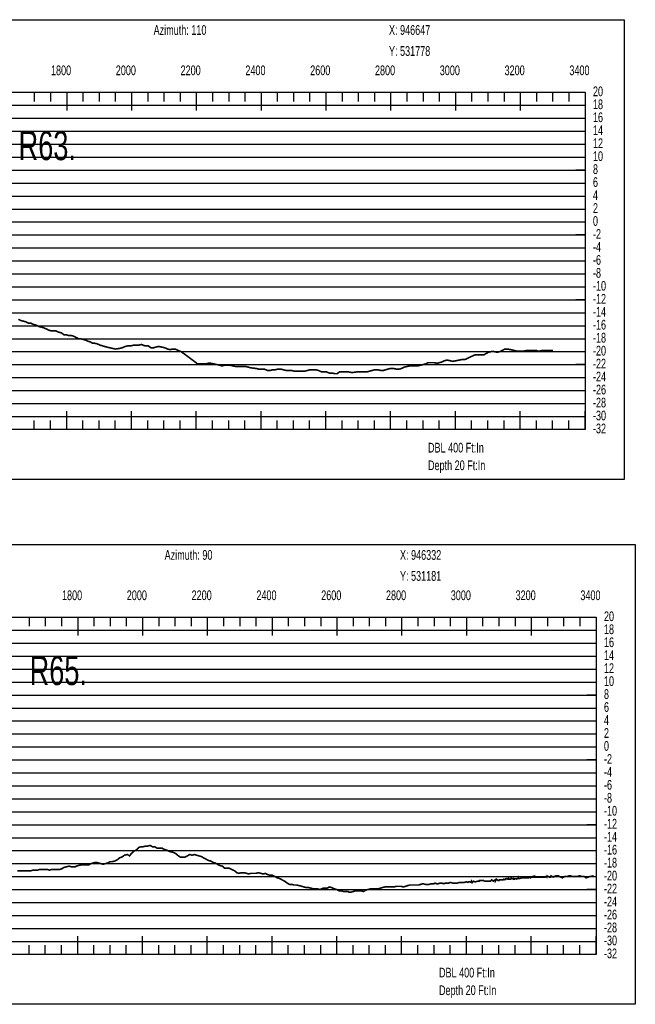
# Model space of a CAD drawing. Header units: inches. Extents: x 471865 to 538526, y 1054316 to 1102451.
# Tile 28 of 131: x 504648 to 506548, y 1056215 to 1059253. Entities that reach past the tile are written whole.
import ezdxf

# ---------------------------------------------------------------- set-up
doc = ezdxf.new("R2010")
doc.units = ezdxf.units.IN
doc.header["$MEASUREMENT"] = 0
for name, color, linetype in [('LABELS', 7, 'Continuous'), ('X_Gr1', 7, 'Continuous'), ('XSECTION', 7, 'Continuous')]:
    doc.layers.add(name, color=color, linetype=linetype)
doc.styles.get("Standard").update_dxf_attribs({"font": 'arial.ttf'})

msp = doc.modelspace()

# ---------------------------------------------------------------- linework, layer by layer
at = {"layer": 'X_Gr1', "color": 6, "linetype": 'Continuous', "lineweight": 18, "true_color": 0xff00ff, "transparency": 33554687, "const_width": 5}
for points in [[(504643.7776981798, 1058328.58786855), (504651.6557481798, 1058324.58786855), (504659.2920581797, 1058322.58786855), (504666.8907181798, 1058320.58786855), (504674.3739881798, 1058316.58786855), (504682.2537181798, 1058316.58786855), (504690.3891081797, 1058312.58786855), (504698.1640281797, 1058310.58786855), (504705.3322581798, 1058306.58786855), (504712.5491281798, 1058304.58786855), (504720.9339481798, 1058302.58786855), (504729.9851981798, 1058298.58786855), (504738.4203881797, 1058294.58786855), (504745.3825381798, 1058292.58786855), (504751.7747681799, 1058292.58786855), (504759.3946681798, 1058292.58786855), (504767.9330181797, 1058288.58786855), (504776.4568981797, 1058286.58786855), (504784.3775681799, 1058280.58786855), (504791.2268581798, 1058280.58786855), (504798.1478681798, 1058278.58786855), (504805.3652881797, 1058278.58786855), (504813.2303081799, 1058276.58786855), (504821.8497781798, 1058272.58786855), (504829.2654681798, 1058268.58786855), (504835.6960081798, 1058268.58786855), (504842.3366981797, 1058266.58786855), (504850.3478581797, 1058264.58786855), (504858.9246181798, 1058260.58786855), (504865.9669581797, 1058258.58786855), (504872.2540181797, 1058254.58786855), (504879.2253681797, 1058254.58786855), (504887.4885081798, 1058252.58786855), (504896.1678881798, 1058248.58786855), (504903.3155281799, 1058246.58786855), (504909.7489281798, 1058244.58786855), (504916.8981881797, 1058242.58786855), (504925.3809581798, 1058240.58786855), (504934.6857081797, 1058238.58786855), (504942.7903481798, 1058236.58786855), (504956.5468881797, 1058238.58786855), (504964.4361681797, 1058240.58786855), (504973.8265581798, 1058244.58786855), (504982.9633081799, 1058246.58786855), (504991.7037581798, 1058246.58786855), (504999.3421781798, 1058248.58786855), (505014.6849081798, 1058248.58786855), (505023.8389981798, 1058250.58786855), (505033.9815981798, 1058246.58786855), (505044.0430081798, 1058246.58786855), (505052.9919181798, 1058240.58786855), (505060.9111381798, 1058240.58786855), (505068.1903081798, 1058242.58786855), (505076.7944681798, 1058244.58786855), (505086.1760881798, 1058242.58786855), (505095.8055181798, 1058240.58786855), (505104.6198681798, 1058236.58786855), (505111.9450181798, 1058234.58786855), (505119.4811781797, 1058236.58786855), (505127.6359081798, 1058236.58786855), (505136.4587281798, 1058232.58786855), (505146.0487381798, 1058228.58786855), (505162.7247581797, 1058216.58786855), (505186.8110781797, 1058198.58786855), (505196.9660081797, 1058190.58786855), (505206.6074981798, 1058190.58786855), (505214.2377281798, 1058190.58786855), (505221.4775481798, 1058190.58786855), (505229.5964181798, 1058192.58786855), (505238.2149881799, 1058192.58786855), (505247.6239381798, 1058190.58786855), (505256.7023281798, 1058188.58786855), (505264.8024781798, 1058186.58786855), (505272.7787081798, 1058184.58786855), (505280.3670081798, 1058186.58786855), (505288.5079881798, 1058186.58786855), (505297.3683181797, 1058186.58786855), (505306.2902181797, 1058184.58786855), (505314.7986181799, 1058182.58786855), (505322.0015281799, 1058182.58786855), (505329.7837081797, 1058182.58786855), (505337.8204581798, 1058182.58786855), (505345.7982481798, 1058182.58786855), (505354.0024481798, 1058180.58786855), (505361.9820681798, 1058178.58786855), (505378.1731681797, 1058176.58786855), (505385.5686581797, 1058174.58786855), (505394.0192881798, 1058174.58786855), (505403.2235781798, 1058174.58786855), (505412.6936381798, 1058170.58786855), (505421.1391981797, 1058170.58786855), (505428.5080781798, 1058172.58786855), (505436.4963581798, 1058172.58786855), (505444.7982381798, 1058174.58786855), (505453.6118281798, 1058174.58786855), (505462.0887181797, 1058172.58786855), (505470.7117381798, 1058170.58786855), (505479.5715181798, 1058170.58786855), (505487.2103581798, 1058170.58786855), (505494.8909981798, 1058168.58786855), (505503.2541881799, 1058168.58786855), (505511.9641781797, 1058168.58786855), (505520.8005981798, 1058168.58786855), (505528.6306581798, 1058168.58786855), (505536.1548681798, 1058170.58786855), (505543.8353281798, 1058172.58786855), (505552.1376481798, 1058172.58786855), (505561.4694181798, 1058172.58786855), (505570.2792481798, 1058170.58786855), (505578.4739881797, 1058166.58786855), (505585.9058481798, 1058166.58786855), (505593.7700381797, 1058166.58786855), (505603.0670581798, 1058162.58786855), (505611.8464081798, 1058162.58786855), (505620.0346181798, 1058160.58786855), (505627.7512181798, 1058160.58786855), (505635.2798181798, 1058166.58786855), (505643.5073081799, 1058166.58786855), (505652.0766481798, 1058166.58786855), (505661.2185081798, 1058166.58786855), (505669.8631981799, 1058164.58786855), (505677.6125181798, 1058164.58786855), (505693.3264881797, 1058166.58786855), (505702.5683681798, 1058166.58786855), (505712.2177981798, 1058166.58786855), (505721.2725981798, 1058166.58786855), (505729.0739481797, 1058168.58786855), (505735.7439281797, 1058170.58786855), (505743.6518181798, 1058172.58786855), (505753.0180381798, 1058172.58786855), (505762.3217481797, 1058170.58786855), (505770.6070081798, 1058170.58786855), (505777.1083981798, 1058172.58786855), (505784.0506581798, 1058174.58786855), (505792.3460981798, 1058176.58786855), (505801.7026081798, 1058176.58786855), (505811.2915481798, 1058174.58786855), (505819.0838781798, 1058174.58786855), (505826.2748081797, 1058176.58786855), (505833.9117781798, 1058180.58786855), (505842.4321981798, 1058182.58786855), (505851.6565981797, 1058184.58786855), (505860.1223281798, 1058184.58786855), (505868.4769881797, 1058184.58786855), (505876.8496781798, 1058184.58786855), (505884.8901281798, 1058186.58786855), (505892.9426081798, 1058188.58786855), (505900.7191181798, 1058190.58786855), (505909.1577281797, 1058194.58786855), (505918.1926981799, 1058194.58786855), (505927.3660681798, 1058194.58786855), (505936.2583581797, 1058192.58786855), (505943.6315181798, 1058194.58786855), (505950.9123381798, 1058196.58786855), (505958.4331981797, 1058200.58786855), (505966.9578981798, 1058202.58786855), (505976.5906781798, 1058200.58786855), (505984.9247881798, 1058198.58786855), (506005.0658881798, 1058202.58786855), (506014.0983381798, 1058204.58786855), (506022.9037381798, 1058204.58786855), (506043.8909081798, 1058214.58786855), (506053.0373281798, 1058218.58786855), (506062.6374681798, 1058218.58786855), (506072.1573781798, 1058218.58786855), (506080.2420881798, 1058218.58786855), (506087.1606481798, 1058222.58786855), (506094.6643981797, 1058226.58786855), (506102.9771881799, 1058228.58786855), (506112.5168681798, 1058228.58786855), (506122.0070981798, 1058226.58786855), (506130.1731381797, 1058228.58786855), (506137.6932981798, 1058232.58786855), (506145.3912081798, 1058236.58786855), (506154.2776281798, 1058236.58786855), (506163.8176481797, 1058234.58786855), (506172.7227881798, 1058232.58786855), (506180.8742381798, 1058230.58786855), (506188.3796881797, 1058230.58786855), (506196.6677781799, 1058230.58786855), (506205.4702781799, 1058230.58786855), (506213.7404681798, 1058232.58786855), (506221.8020981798, 1058232.58786855), (506229.7577681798, 1058232.58786855), (506242.1098581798, 1058232.58786855), (506246.0372181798, 1058230.58786855), (506253.6979981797, 1058230.58786855), (506261.5373081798, 1058232.58786855), (506269.8567681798, 1058232.58786855), (506278.4179881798, 1058232.58786855), (506286.3785281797, 1058232.58786855), (506293.6547281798, 1058232.58786855)], [(504640.157241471, 1056627.225559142), (504646.997241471, 1056627.225559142), (504653.997241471, 1056627.225559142), (504660.987241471, 1056627.225559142), (504668.017241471, 1056627.225559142), (504675.297241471, 1056627.225559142), (504682.497241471, 1056627.225559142), (504689.577241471, 1056629.225559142), (504696.267241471, 1056629.225559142), (504703.037241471, 1056629.225559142), (504709.887241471, 1056631.225559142), (504717.297241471, 1056631.225559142), (504725.417241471, 1056631.225559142), (504732.797241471, 1056631.225559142), (504739.427241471, 1056629.225559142), (504746.267241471, 1056631.225559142), (504754.3572414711, 1056631.225559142), (504763.337241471, 1056631.225559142), (504771.297241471, 1056631.225559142), (504777.817241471, 1056633.225559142), (504783.9672414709, 1056637.225559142), (504791.317241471, 1056639.225559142), (504800.137241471, 1056641.225559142), (504808.7172414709, 1056639.225559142), (504819.287241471, 1056639.225559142), (504822.3572414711, 1056641.225559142), (504828.907241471, 1056643.225559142), (504836.837241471, 1056645.225559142), (504845.377241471, 1056645.225559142), (504853.787241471, 1056645.225559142), (504861.067241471, 1056645.225559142), (504867.6072414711, 1056649.225559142), (504874.767241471, 1056651.225559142), (504882.6872414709, 1056653.225559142), (504890.837241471, 1056651.225559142), (504898.487241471, 1056649.225559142), (504905.547241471, 1056647.225559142), (504912.737241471, 1056649.225559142), (504919.917241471, 1056651.225559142), (504927.037241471, 1056655.225559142), (504934.287241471, 1056655.225559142), (504941.917241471, 1056657.225559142), (504949.4472414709, 1056661.225559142), (504956.157241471, 1056667.225559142), (504963.167241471, 1056669.225559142), (504971.147241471, 1056675.225559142), (504979.5972414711, 1056677.225559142), (504987.1872414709, 1056673.225559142), (504993.287241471, 1056681.225559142), (504999.867241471, 1056687.225559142), (505007.797241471, 1056691.225559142), (505015.667241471, 1056699.225559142), (505022.4672414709, 1056701.225559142), (505028.807241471, 1056701.225559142), (505035.6972414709, 1056703.225559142), (505043.037241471, 1056703.225559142), (505050.4372414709, 1056705.225559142), (505057.677241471, 1056701.225559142), (505064.4572414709, 1056701.225559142), (505071.777241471, 1056697.225559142), (505079.587241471, 1056697.225559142), (505086.9472414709, 1056697.225559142), (505093.807241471, 1056693.225559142), (505100.8572414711, 1056691.225559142), (505108.537241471, 1056687.225559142), (505116.127241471, 1056685.225559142), (505123.497241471, 1056683.225559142), (505130.807241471, 1056679.225559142), (505137.6872414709, 1056673.225559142), (505144.017241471, 1056669.225559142), (505150.2172414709, 1056669.225559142), (505157.377241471, 1056669.225559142), (505165.407241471, 1056673.225559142), (505172.8472414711, 1056677.225559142), (505179.817241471, 1056675.225559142), (505186.5972414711, 1056677.225559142), (505193.537241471, 1056675.225559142), (505200.877241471, 1056673.225559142), (505208.137241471, 1056671.225559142), (505215.307241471, 1056667.225559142), (505222.537241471, 1056663.225559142), (505230.047241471, 1056659.225559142), (505237.507241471, 1056657.225559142), (505244.297241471, 1056653.225559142), (505251.077241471, 1056651.225559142), (505258.407241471, 1056647.225559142), (505266.087241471, 1056643.225559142), (505273.617241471, 1056641.225559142), (505280.307241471, 1056635.225559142), (505286.997241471, 1056635.225559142), (505294.3572414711, 1056635.225559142), (505302.627241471, 1056631.225559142), (505310.917241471, 1056627.225559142), (505317.817241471, 1056621.225559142), (505324.427241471, 1056619.225559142), (505332.067241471, 1056621.225559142), (505340.407241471, 1056621.225559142), (505348.237241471, 1056619.225559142), (505354.517241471, 1056617.225559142), (505360.797241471, 1056619.225559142), (505368.517241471, 1056619.225559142), (505377.067241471, 1056619.225559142), (505385.077241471, 1056621.225559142), (505392.077241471, 1056619.225559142), (505399.087241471, 1056617.225559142), (505406.087241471, 1056619.225559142), (505413.397241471, 1056615.225559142), (505421.067241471, 1056613.225559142), (505428.4572414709, 1056613.225559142), (505435.757241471, 1056609.225559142), (505443.077241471, 1056605.225559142), (505450.087241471, 1056603.225559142), (505457.4372414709, 1056599.225559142), (505465.397241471, 1056595.225559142), (505473.427241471, 1056589.225559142), (505480.867241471, 1056585.225559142), (505487.757241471, 1056585.225559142), (505495.127241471, 1056583.225559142), (505503.1072414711, 1056583.225559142), (505511.1072414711, 1056581.225559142), (505518.4672414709, 1056579.225559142), (505525.397241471, 1056577.225559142), (505532.327241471, 1056575.225559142), (505539.7072414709, 1056575.225559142), (505547.7272414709, 1056573.225559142), (505555.027241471, 1056571.225559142), (505561.027241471, 1056571.225559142), (505567.567241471, 1056571.225559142), (505575.4472414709, 1056569.225559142), (505583.4572414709, 1056573.225559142), (505590.6072414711, 1056573.225559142), (505596.887241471, 1056573.225559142), (505603.4472414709, 1056577.225559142), (505611.147241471, 1056575.225559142), (505619.567241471, 1056571.225559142), (505627.1972414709, 1056569.225559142), (505633.4672414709, 1056565.225559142), (505639.927241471, 1056565.225559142), (505647.587241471, 1056563.225559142), (505660.387241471, 1056563.225559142), (505664.4472414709, 1056561.225559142), (505671.2272414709, 1056561.225559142), (505677.4372414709, 1056563.225559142), (505684.427241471, 1056565.225559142), (505692.667241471, 1056565.225559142), (505701.337241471, 1056565.225559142), (505708.9472414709, 1056563.225559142), (505715.4672414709, 1056567.225559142), (505722.057241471, 1056569.225559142), (505729.9572414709, 1056571.225559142), (505738.4372414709, 1056571.225559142), (505746.377241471, 1056571.225559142), (505753.557241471, 1056571.225559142), (505760.157241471, 1056573.225559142), (505767.147241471, 1056575.225559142), (505774.817241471, 1056577.225559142), (505782.307241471, 1056577.225559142), (505789.3472414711, 1056577.225559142), (505796.0972414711, 1056577.225559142), (505802.987241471, 1056577.225559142), (505810.087241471, 1056579.225559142), (505817.237241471, 1056579.225559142), (505824.657241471, 1056579.225559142), (505832.067241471, 1056577.225559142), (505838.9672414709, 1056579.225559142), (505845.027241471, 1056581.225559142), (505851.277241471, 1056583.225559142), (505858.9472414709, 1056583.225559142), (505866.6972414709, 1056583.225559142), (505873.3472414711, 1056583.225559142), (505879.4572414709, 1056583.225559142), (505885.6072414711, 1056585.225559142), (505892.487241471, 1056587.225559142), (505899.917241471, 1056585.225559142), (505906.577241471, 1056585.225559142), (505912.027241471, 1056585.225559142), (505917.567241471, 1056587.225559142), (505926.377241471, 1056587.225559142), (505929.167241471, 1056589.225559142), (505934.837241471, 1056587.225559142), (505940.397241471, 1056587.225559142), (505945.247241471, 1056589.225559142), (505950.6072414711, 1056589.225559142), (505956.6872414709, 1056587.225559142), (505962.547241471, 1056589.225559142), (505967.287241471, 1056589.225559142), (505971.987241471, 1056589.225559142), (505978.037241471, 1056591.225559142), (505984.1872414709, 1056589.225559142), (505988.9772414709, 1056589.225559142), (505993.487241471, 1056589.225559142), (505999.077241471, 1056589.225559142), (506005.147241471, 1056591.225559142), (506010.397241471, 1056591.225559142), (506015.327241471, 1056591.225559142), (506020.627241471, 1056591.225559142), (506026.3572414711, 1056593.225559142), (506030.117241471, 1056591.225559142), (506034.7172414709, 1056593.225559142), (506037.257241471, 1056593.225559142), (506041.647241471, 1056591.225559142), (506042.497241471, 1056595.225559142), (506045.277241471, 1056591.225559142), (506048.747241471, 1056595.225559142), (506052.537241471, 1056593.225559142), (506055.387241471, 1056593.225559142), (506063.367241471, 1056595.225559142), (506063.737241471, 1056595.225559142), (506066.2272414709, 1056595.225559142), (506067.117241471, 1056597.225559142), (506072.177241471, 1056597.225559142), (506078.6872414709, 1056597.225559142), (506078.9672414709, 1056597.225559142), (506082.807241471, 1056595.225559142), (506085.1972414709, 1056595.225559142), (506090.767241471, 1056595.225559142), (506093.137241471, 1056595.225559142), (506095.9772414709, 1056595.225559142), (506101.277241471, 1056595.225559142), (506102.867241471, 1056597.225559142), (506104.577241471, 1056599.225559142), (506110.127241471, 1056595.225559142), (506115.497241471, 1056599.225559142), (506116.007241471, 1056595.225559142), (506119.6872414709, 1056601.225559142), (506124.077241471, 1056597.225559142), (506127.427241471, 1056597.225559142), (506128.1072414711, 1056599.225559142), (506134.4772414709, 1056599.225559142), (506139.237241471, 1056599.225559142), (506140.577241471, 1056599.225559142), (506142.557241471, 1056601.225559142), (506145.6872414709, 1056599.225559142), (506149.257241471, 1056603.225559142), (506154.307241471, 1056601.225559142), (506156.777241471, 1056605.225559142), (506157.557241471, 1056601.225559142), (506163.527241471, 1056601.225559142), (506165.027241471, 1056605.225559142), (506171.777241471, 1056601.225559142), (506172.817241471, 1056603.225559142), (506174.787241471, 1056601.225559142), (506179.6972414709, 1056603.225559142), (506183.6972414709, 1056601.225559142), (506186.367241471, 1056605.225559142), (506186.377241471, 1056603.225559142), (506191.427241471, 1056603.225559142), (506196.6972414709, 1056605.225559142), (506197.737241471, 1056605.225559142), (506201.787241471, 1056605.225559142), (506202.757241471, 1056605.225559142), (506211.617241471, 1056605.225559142), (506213.797241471, 1056605.225559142), (506214.117241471, 1056607.225559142), (506217.667241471, 1056605.225559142), (506219.337241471, 1056607.225559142), (506224.6072414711, 1056605.225559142), (506228.497241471, 1056607.225559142), (506231.507241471, 1056609.225559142), (506231.547241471, 1056607.225559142), (506239.157241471, 1056607.225559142), (506239.1972414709, 1056609.225559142), (506241.537241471, 1056607.225559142), (506246.917241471, 1056607.225559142), (506251.297241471, 1056607.225559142), (506255.2072414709, 1056607.225559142), (506255.747241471, 1056607.225559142), (506258.507241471, 1056607.225559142), (506262.287241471, 1056607.225559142), (506266.4672414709, 1056607.225559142), (506269.257241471, 1056607.225559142), (506272.4372414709, 1056609.225559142), (506274.877241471, 1056607.225559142), (506276.017241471, 1056611.225559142), (506283.327241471, 1056607.225559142), (506286.327241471, 1056607.225559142), (506287.6072414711, 1056611.225559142), (506291.667241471, 1056609.225559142), (506294.8472414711, 1056607.225559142), (506297.2072414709, 1056609.225559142), (506298.757241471, 1056609.225559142), (506301.897241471, 1056611.225559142), (506311.007241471, 1056611.225559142), (506314.4572414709, 1056609.225559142), (506323.0972414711, 1056605.225559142), (506325.427241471, 1056607.225559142), (506330.407241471, 1056609.225559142), (506339.2172414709, 1056609.225559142), (506341.9672414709, 1056611.225559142), (506348.837241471, 1056611.225559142), (506353.9772414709, 1056609.225559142), (506356.927241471, 1056609.225559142), (506365.1872414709, 1056609.225559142), (506367.6072414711, 1056609.225559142), (506374.9572414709, 1056611.225559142), (506377.7072414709, 1056611.225559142), (506383.4772414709, 1056609.225559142), (506391.117241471, 1056609.225559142), (506396.057241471, 1056605.225559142), (506401.547241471, 1056607.225559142), (506406.867241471, 1056609.225559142), (506409.317241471, 1056609.225559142), (506417.017241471, 1056611.225559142), (506419.757241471, 1056611.225559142)]]:
    msp.add_lwpolyline(points, dxfattribs=at)
at = {"layer": 'XSECTION', "color": 18, "linetype": 'Continuous', "true_color": 0x000000}
for points in [[(502871.7064481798, 1059252.58786855), (506514.1064481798, 1059252.58786855), (506514.1064481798, 1057834.58786855), (502871.7064481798, 1057834.58786855), (502871.7064481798, 1059252.58786855)], [(502992.9064481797, 1059028.58786855), (506392.9064481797, 1059028.58786855), (506392.9064481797, 1057988.58786855), (502992.9064481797, 1057988.58786855), (502992.9064481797, 1059028.58786855)], [(504692.9064481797, 1059028.58786855), (504692.9064481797, 1059000.58786855)], [(504742.9064481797, 1059028.58786855), (504742.9064481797, 1059000.58786855)], [(504792.9064481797, 1059028.58786855), (504792.9064481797, 1058972.18786855)], [(504792.9064481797, 1059028.58786855), (504792.9064481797, 1059000.58786855)], [(504842.9064481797, 1059028.58786855), (504842.9064481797, 1059000.58786855)], [(504892.9064481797, 1059028.58786855), (504892.9064481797, 1059000.58786855)], [(504942.9064481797, 1059028.58786855), (504942.9064481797, 1059000.58786855)], [(504992.9064481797, 1059028.58786855), (504992.9064481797, 1058972.18786855)], [(504992.9064481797, 1059028.58786855), (504992.9064481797, 1059000.58786855)], [(505042.9064481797, 1059028.58786855), (505042.9064481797, 1059000.58786855)], [(505092.9064481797, 1059028.58786855), (505092.9064481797, 1059000.58786855)], [(505142.9064481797, 1059028.58786855), (505142.9064481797, 1059000.58786855)], [(505192.9064481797, 1059028.58786855), (505192.9064481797, 1058972.18786855)], [(505192.9064481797, 1059028.58786855), (505192.9064481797, 1059000.58786855)], [(505242.9064481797, 1059028.58786855), (505242.9064481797, 1059000.58786855)], [(505292.9064481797, 1059028.58786855), (505292.9064481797, 1059000.58786855)], [(505342.9064481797, 1059028.58786855), (505342.9064481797, 1059000.58786855)], [(505392.9064481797, 1059028.58786855), (505392.9064481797, 1058972.18786855)], [(505392.9064481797, 1059028.58786855), (505392.9064481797, 1059000.58786855)], [(505442.9064481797, 1059028.58786855), (505442.9064481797, 1059000.58786855)], [(505492.9064481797, 1059028.58786855), (505492.9064481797, 1059000.58786855)], [(505542.9064481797, 1059028.58786855), (505542.9064481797, 1059000.58786855)], [(505592.9064481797, 1059028.58786855), (505592.9064481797, 1058972.18786855)], [(505592.9064481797, 1059028.58786855), (505592.9064481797, 1059000.58786855)], [(505642.9064481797, 1059028.58786855), (505642.9064481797, 1059000.58786855)], [(505692.9064481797, 1059028.58786855), (505692.9064481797, 1059000.58786855)], [(505742.9064481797, 1059028.58786855), (505742.9064481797, 1059000.58786855)], [(505792.9064481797, 1059028.58786855), (505792.9064481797, 1058972.18786855)], [(505792.9064481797, 1059028.58786855), (505792.9064481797, 1059000.58786855)], [(505842.9064481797, 1059028.58786855), (505842.9064481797, 1059000.58786855)], [(505892.9064481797, 1059028.58786855), (505892.9064481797, 1059000.58786855)], [(505942.9064481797, 1059028.58786855), (505942.9064481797, 1059000.58786855)], [(505992.9064481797, 1059028.58786855), (505992.9064481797, 1058972.18786855)], [(505992.9064481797, 1059028.58786855), (505992.9064481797, 1059000.58786855)], [(506042.9064481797, 1059028.58786855), (506042.9064481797, 1059000.58786855)], [(506092.9064481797, 1059028.58786855), (506092.9064481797, 1059000.58786855)], [(506142.9064481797, 1059028.58786855), (506142.9064481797, 1059000.58786855)], [(506192.9064481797, 1059028.58786855), (506192.9064481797, 1058972.18786855)], [(506192.9064481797, 1059028.58786855), (506192.9064481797, 1059000.58786855)], [(506242.9064481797, 1059028.58786855), (506242.9064481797, 1059000.58786855)], [(506292.9064481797, 1059028.58786855), (506292.9064481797, 1059000.58786855)], [(506342.9064481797, 1059028.58786855), (506342.9064481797, 1059000.58786855)], [(506392.9064481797, 1059028.58786855), (506392.9064481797, 1058972.18786855)], [(506392.9064481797, 1059028.58786855), (506392.9064481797, 1059000.58786855)], [(506392.9064481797, 1058788.58786855), (506364.9064481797, 1058788.58786855)], [(506392.9064481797, 1058588.58786855), (506364.9064481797, 1058588.58786855)], [(506392.9064481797, 1058388.58786855), (506364.9064481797, 1058388.58786855)], [(506392.9064481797, 1058188.58786855), (506364.9064481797, 1058188.58786855)], [(504792.9064481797, 1057988.58786855), (504792.9064481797, 1058044.98786855)], [(504992.9064481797, 1057988.58786855), (504992.9064481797, 1058044.98786855)], [(505192.9064481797, 1057988.58786855), (505192.9064481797, 1058044.98786855)], [(505392.9064481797, 1057988.58786855), (505392.9064481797, 1058044.98786855)], [(505592.9064481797, 1057988.58786855), (505592.9064481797, 1058044.98786855)], [(505792.9064481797, 1057988.58786855), (505792.9064481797, 1058044.98786855)], [(505992.9064481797, 1057988.58786855), (505992.9064481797, 1058044.98786855)], [(506192.9064481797, 1057988.58786855), (506192.9064481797, 1058044.98786855)], [(506392.9064481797, 1057988.58786855), (506392.9064481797, 1058044.98786855)], [(504692.9064481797, 1057988.58786855), (504692.9064481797, 1058016.58786855)], [(504742.9064481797, 1057988.58786855), (504742.9064481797, 1058016.58786855)], [(504792.9064481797, 1057988.58786855), (504792.9064481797, 1058016.58786855)], [(504842.9064481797, 1057988.58786855), (504842.9064481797, 1058016.58786855)], [(504892.9064481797, 1057988.58786855), (504892.9064481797, 1058016.58786855)], [(504942.9064481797, 1057988.58786855), (504942.9064481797, 1058016.58786855)], [(504992.9064481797, 1057988.58786855), (504992.9064481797, 1058016.58786855)], [(505042.9064481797, 1057988.58786855), (505042.9064481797, 1058016.58786855)], [(505092.9064481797, 1057988.58786855), (505092.9064481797, 1058016.58786855)], [(505142.9064481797, 1057988.58786855), (505142.9064481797, 1058016.58786855)], [(505192.9064481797, 1057988.58786855), (505192.9064481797, 1058016.58786855)], [(505242.9064481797, 1057988.58786855), (505242.9064481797, 1058016.58786855)], [(505292.9064481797, 1057988.58786855), (505292.9064481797, 1058016.58786855)], [(505342.9064481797, 1057988.58786855), (505342.9064481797, 1058016.58786855)], [(505392.9064481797, 1057988.58786855), (505392.9064481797, 1058016.58786855)], [(505442.9064481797, 1057988.58786855), (505442.9064481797, 1058016.58786855)], [(505492.9064481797, 1057988.58786855), (505492.9064481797, 1058016.58786855)], [(505542.9064481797, 1057988.58786855), (505542.9064481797, 1058016.58786855)], [(505592.9064481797, 1057988.58786855), (505592.9064481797, 1058016.58786855)], [(505642.9064481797, 1057988.58786855), (505642.9064481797, 1058016.58786855)], [(505692.9064481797, 1057988.58786855), (505692.9064481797, 1058016.58786855)], [(505742.9064481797, 1057988.58786855), (505742.9064481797, 1058016.58786855)], [(505792.9064481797, 1057988.58786855), (505792.9064481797, 1058016.58786855)], [(505842.9064481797, 1057988.58786855), (505842.9064481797, 1058016.58786855)], [(505892.9064481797, 1057988.58786855), (505892.9064481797, 1058016.58786855)], [(505942.9064481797, 1057988.58786855), (505942.9064481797, 1058016.58786855)], [(505992.9064481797, 1057988.58786855), (505992.9064481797, 1058016.58786855)], [(506042.9064481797, 1057988.58786855), (506042.9064481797, 1058016.58786855)], [(506092.9064481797, 1057988.58786855), (506092.9064481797, 1058016.58786855)], [(506142.9064481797, 1057988.58786855), (506142.9064481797, 1058016.58786855)], [(506192.9064481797, 1057988.58786855), (506192.9064481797, 1058016.58786855)], [(506242.9064481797, 1057988.58786855), (506242.9064481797, 1058016.58786855)], [(506292.9064481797, 1057988.58786855), (506292.9064481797, 1058016.58786855)], [(506342.9064481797, 1057988.58786855), (506342.9064481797, 1058016.58786855)], [(506392.9064481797, 1057988.58786855), (506392.9064481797, 1058016.58786855)], [(502905.679261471, 1057633.225559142), (506548.0792614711, 1057633.225559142), (506548.0792614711, 1056215.225559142), (502905.679261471, 1056215.225559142), (502905.679261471, 1057633.225559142)], [(503026.879261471, 1057409.225559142), (506426.879261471, 1057409.225559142), (506426.879261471, 1056369.225559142), (503026.879261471, 1056369.225559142), (503026.879261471, 1057409.225559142)], [(504676.879261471, 1057409.225559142), (504676.879261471, 1057381.225559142)], [(504726.879261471, 1057409.225559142), (504726.879261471, 1057381.225559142)], [(504776.879261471, 1057409.225559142), (504776.879261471, 1057381.225559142)], [(504826.879261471, 1057409.225559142), (504826.879261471, 1057352.825559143)], [(504826.879261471, 1057409.225559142), (504826.879261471, 1057381.225559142)], [(504876.879261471, 1057409.225559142), (504876.879261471, 1057381.225559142)], [(504926.879261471, 1057409.225559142), (504926.879261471, 1057381.225559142)], [(504976.879261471, 1057409.225559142), (504976.879261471, 1057381.225559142)], [(505026.879261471, 1057409.225559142), (505026.879261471, 1057352.825559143)], [(505026.879261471, 1057409.225559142), (505026.879261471, 1057381.225559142)], [(505076.879261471, 1057409.225559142), (505076.879261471, 1057381.225559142)], [(505126.879261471, 1057409.225559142), (505126.879261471, 1057381.225559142)], [(505176.879261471, 1057409.225559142), (505176.879261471, 1057381.225559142)], [(505226.879261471, 1057409.225559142), (505226.879261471, 1057352.825559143)], [(505226.879261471, 1057409.225559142), (505226.879261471, 1057381.225559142)], [(505276.879261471, 1057409.225559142), (505276.879261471, 1057381.225559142)], [(505326.879261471, 1057409.225559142), (505326.879261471, 1057381.225559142)], [(505376.879261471, 1057409.225559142), (505376.879261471, 1057381.225559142)], [(505426.879261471, 1057409.225559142), (505426.879261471, 1057352.825559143)], [(505426.879261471, 1057409.225559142), (505426.879261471, 1057381.225559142)], [(505476.879261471, 1057409.225559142), (505476.879261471, 1057381.225559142)], [(505526.879261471, 1057409.225559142), (505526.879261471, 1057381.225559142)], [(505576.879261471, 1057409.225559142), (505576.879261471, 1057381.225559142)], [(505626.879261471, 1057409.225559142), (505626.879261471, 1057352.825559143)], [(505626.879261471, 1057409.225559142), (505626.879261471, 1057381.225559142)], [(505676.879261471, 1057409.225559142), (505676.879261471, 1057381.225559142)], [(505726.879261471, 1057409.225559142), (505726.879261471, 1057381.225559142)], [(505776.879261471, 1057409.225559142), (505776.879261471, 1057381.225559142)], [(505826.879261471, 1057409.225559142), (505826.879261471, 1057352.825559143)], [(505826.879261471, 1057409.225559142), (505826.879261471, 1057381.225559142)], [(505876.879261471, 1057409.225559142), (505876.879261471, 1057381.225559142)], [(505926.879261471, 1057409.225559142), (505926.879261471, 1057381.225559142)], [(505976.879261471, 1057409.225559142), (505976.879261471, 1057381.225559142)], [(506026.879261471, 1057409.225559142), (506026.879261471, 1057352.825559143)], [(506026.879261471, 1057409.225559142), (506026.879261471, 1057381.225559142)], [(506076.879261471, 1057409.225559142), (506076.879261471, 1057381.225559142)], [(506126.879261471, 1057409.225559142), (506126.879261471, 1057381.225559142)], [(506176.879261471, 1057409.225559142), (506176.879261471, 1057381.225559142)], [(506226.879261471, 1057409.225559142), (506226.879261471, 1057352.825559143)], [(506226.879261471, 1057409.225559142), (506226.879261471, 1057381.225559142)], [(506276.879261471, 1057409.225559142), (506276.879261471, 1057381.225559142)], [(506326.879261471, 1057409.225559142), (506326.879261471, 1057381.225559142)], [(506376.879261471, 1057409.225559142), (506376.879261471, 1057381.225559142)], [(506426.879261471, 1057409.225559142), (506426.879261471, 1057352.825559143)], [(506426.879261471, 1057409.225559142), (506426.879261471, 1057381.225559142)], [(506426.879261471, 1057169.225559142), (506398.879261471, 1057169.225559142)], [(506426.879261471, 1056969.225559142), (506398.879261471, 1056969.225559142)], [(506426.879261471, 1056769.225559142), (506398.879261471, 1056769.225559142)], [(506426.879261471, 1056569.225559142), (506398.879261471, 1056569.225559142)], [(504826.879261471, 1056369.225559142), (504826.879261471, 1056425.625559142)], [(505026.879261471, 1056369.225559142), (505026.879261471, 1056425.625559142)], [(505226.879261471, 1056369.225559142), (505226.879261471, 1056425.625559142)], [(505426.879261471, 1056369.225559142), (505426.879261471, 1056425.625559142)], [(505626.879261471, 1056369.225559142), (505626.879261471, 1056425.625559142)], [(505826.879261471, 1056369.225559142), (505826.879261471, 1056425.625559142)], [(506026.879261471, 1056369.225559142), (506026.879261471, 1056425.625559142)], [(506226.879261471, 1056369.225559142), (506226.879261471, 1056425.625559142)], [(506426.879261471, 1056369.225559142), (506426.879261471, 1056425.625559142)], [(504676.879261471, 1056369.225559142), (504676.879261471, 1056397.225559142)], [(504726.879261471, 1056369.225559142), (504726.879261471, 1056397.225559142)], [(504776.879261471, 1056369.225559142), (504776.879261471, 1056397.225559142)], [(504826.879261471, 1056369.225559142), (504826.879261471, 1056397.225559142)], [(504876.879261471, 1056369.225559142), (504876.879261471, 1056397.225559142)], [(504926.879261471, 1056369.225559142), (504926.879261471, 1056397.225559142)], [(504976.879261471, 1056369.225559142), (504976.879261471, 1056397.225559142)], [(505026.879261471, 1056369.225559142), (505026.879261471, 1056397.225559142)], [(505076.879261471, 1056369.225559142), (505076.879261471, 1056397.225559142)], [(505126.879261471, 1056369.225559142), (505126.879261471, 1056397.225559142)], [(505176.879261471, 1056369.225559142), (505176.879261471, 1056397.225559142)], [(505226.879261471, 1056369.225559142), (505226.879261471, 1056397.225559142)], [(505276.879261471, 1056369.225559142), (505276.879261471, 1056397.225559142)], [(505326.879261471, 1056369.225559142), (505326.879261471, 1056397.225559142)], [(505376.879261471, 1056369.225559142), (505376.879261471, 1056397.225559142)], [(505426.879261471, 1056369.225559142), (505426.879261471, 1056397.225559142)], [(505476.879261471, 1056369.225559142), (505476.879261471, 1056397.225559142)], [(505526.879261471, 1056369.225559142), (505526.879261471, 1056397.225559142)], [(505576.879261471, 1056369.225559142), (505576.879261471, 1056397.225559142)], [(505626.879261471, 1056369.225559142), (505626.879261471, 1056397.225559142)], [(505676.879261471, 1056369.225559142), (505676.879261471, 1056397.225559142)], [(505726.879261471, 1056369.225559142), (505726.879261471, 1056397.225559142)], [(505776.879261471, 1056369.225559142), (505776.879261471, 1056397.225559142)], [(505826.879261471, 1056369.225559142), (505826.879261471, 1056397.225559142)], [(505876.879261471, 1056369.225559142), (505876.879261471, 1056397.225559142)], [(505926.879261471, 1056369.225559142), (505926.879261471, 1056397.225559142)], [(505976.879261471, 1056369.225559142), (505976.879261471, 1056397.225559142)], [(506026.879261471, 1056369.225559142), (506026.879261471, 1056397.225559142)], [(506076.879261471, 1056369.225559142), (506076.879261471, 1056397.225559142)], [(506126.879261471, 1056369.225559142), (506126.879261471, 1056397.225559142)], [(506176.879261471, 1056369.225559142), (506176.879261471, 1056397.225559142)], [(506226.879261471, 1056369.225559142), (506226.879261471, 1056397.225559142)], [(506276.879261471, 1056369.225559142), (506276.879261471, 1056397.225559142)], [(506326.879261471, 1056369.225559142), (506326.879261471, 1056397.225559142)], [(506376.879261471, 1056369.225559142), (506376.879261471, 1056397.225559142)], [(506426.879261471, 1056369.225559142), (506426.879261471, 1056397.225559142)]]:
    msp.add_lwpolyline(points, dxfattribs=at)
at = {"layer": 'XSECTION', "color": 18, "true_color": 0x000000}
for points in [[(502992.9064481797, 1058988.58786855), (506392.9064481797, 1058988.58786855)], [(502992.9064481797, 1058948.58786855), (506392.9064481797, 1058948.58786855)], [(502992.9064481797, 1058908.58786855), (506392.9064481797, 1058908.58786855)], [(502992.9064481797, 1058868.58786855), (506392.9064481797, 1058868.58786855)], [(502992.9064481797, 1058828.58786855), (506392.9064481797, 1058828.58786855)], [(502992.9064481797, 1058788.58786855), (506392.9064481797, 1058788.58786855)], [(502992.9064481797, 1058748.58786855), (506392.9064481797, 1058748.58786855)], [(502992.9064481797, 1058708.58786855), (506392.9064481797, 1058708.58786855)], [(502992.9064481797, 1058668.58786855), (506392.9064481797, 1058668.58786855)], [(502992.9064481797, 1058628.58786855), (506392.9064481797, 1058628.58786855)], [(502992.9064481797, 1058588.58786855), (506392.9064481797, 1058588.58786855)], [(502992.9064481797, 1058548.58786855), (506392.9064481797, 1058548.58786855)], [(502992.9064481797, 1058508.58786855), (506392.9064481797, 1058508.58786855)], [(502992.9064481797, 1058468.58786855), (506392.9064481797, 1058468.58786855)], [(502992.9064481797, 1058428.58786855), (506392.9064481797, 1058428.58786855)], [(502992.9064481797, 1058388.58786855), (506392.9064481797, 1058388.58786855)], [(502992.9064481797, 1058348.58786855), (506392.9064481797, 1058348.58786855)], [(502992.9064481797, 1058308.58786855), (506392.9064481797, 1058308.58786855)], [(502992.9064481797, 1058268.58786855), (506392.9064481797, 1058268.58786855)], [(502992.9064481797, 1058228.58786855), (506392.9064481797, 1058228.58786855)], [(502992.9064481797, 1058188.58786855), (506392.9064481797, 1058188.58786855)], [(502992.9064481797, 1058148.58786855), (506392.9064481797, 1058148.58786855)], [(502992.9064481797, 1058108.58786855), (506392.9064481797, 1058108.58786855)], [(502992.9064481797, 1058068.58786855), (506392.9064481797, 1058068.58786855)], [(502992.9064481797, 1058028.58786855), (506392.9064481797, 1058028.58786855)], [(503026.879261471, 1057369.225559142), (506426.879261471, 1057369.225559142)], [(503026.879261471, 1057329.225559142), (506426.879261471, 1057329.225559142)], [(503026.879261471, 1057289.225559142), (506426.879261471, 1057289.225559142)], [(503026.879261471, 1057249.225559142), (506426.879261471, 1057249.225559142)], [(503026.879261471, 1057209.225559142), (506426.879261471, 1057209.225559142)], [(503026.879261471, 1057169.225559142), (506426.879261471, 1057169.225559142)], [(503026.879261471, 1057129.225559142), (506426.879261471, 1057129.225559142)], [(503026.879261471, 1057089.225559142), (506426.879261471, 1057089.225559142)], [(503026.879261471, 1057049.225559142), (506426.879261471, 1057049.225559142)], [(503026.879261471, 1057009.225559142), (506426.879261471, 1057009.225559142)], [(503026.879261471, 1056969.225559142), (506426.879261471, 1056969.225559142)], [(503026.879261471, 1056929.225559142), (506426.879261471, 1056929.225559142)], [(503026.879261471, 1056889.225559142), (506426.879261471, 1056889.225559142)], [(503026.879261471, 1056849.225559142), (506426.879261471, 1056849.225559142)], [(503026.879261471, 1056809.225559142), (506426.879261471, 1056809.225559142)], [(503026.879261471, 1056769.225559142), (506426.879261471, 1056769.225559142)], [(503026.879261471, 1056729.225559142), (506426.879261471, 1056729.225559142)], [(503026.879261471, 1056689.225559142), (506426.879261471, 1056689.225559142)], [(503026.879261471, 1056649.225559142), (506426.879261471, 1056649.225559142)], [(503026.879261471, 1056609.225559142), (506426.879261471, 1056609.225559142)], [(503026.879261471, 1056569.225559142), (506426.879261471, 1056569.225559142)], [(503026.879261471, 1056529.225559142), (506426.879261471, 1056529.225559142)], [(503026.879261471, 1056489.225559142), (506426.879261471, 1056489.225559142)], [(503026.879261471, 1056449.225559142), (506426.879261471, 1056449.225559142)], [(503026.879261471, 1056409.225559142), (506426.879261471, 1056409.225559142)]]:
    msp.add_lwpolyline(points, dxfattribs=at)

# ---------------------------------------------------------------- texts
at = {"layer": 'LABELS', "color": 18, "true_color": 0x000000, "width": 0.666666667}
for s, height, p in [('Azimuth: 110', 30, (505061.3064481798, 1059205.78786855)), ('X: 946647', 30, (505787.7064481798, 1059205.78786855)), ('Y: 531778', 30, (505787.7064481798, 1059140.98786855)), ('1800', 30, (504744.5064481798, 1059081.38786855)), ('2000', 30, (504944.5064481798, 1059081.38786855)), ('2200', 30, (505144.5064481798, 1059081.38786855)), ('2400', 30, (505344.5064481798, 1059081.38786855)), ('2600', 30, (505544.5064481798, 1059081.38786855)), ('2800', 30, (505744.5064481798, 1059081.38786855)), ('3000', 30, (505944.5064481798, 1059081.38786855)), ('3200', 30, (506144.5064481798, 1059081.38786855)), ('3400', 30, (506344.5064481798, 1059081.38786855)), ('20', 30, (506417.3064481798, 1059016.58786855)), ('18', 30, (506417.3064481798, 1058976.58786855)), ('16', 30, (506417.3064481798, 1058936.58786855)), ('14', 30, (506417.3064481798, 1058896.58786855)), ('R63.', 90, (504644.5064481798, 1058819.38786855)), ('12', 30, (506417.3064481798, 1058856.58786855)), ('10', 30, (506417.3064481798, 1058816.58786855)), ('8', 30, (506417.3064481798, 1058776.58786855)), ('6', 30, (506417.3064481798, 1058736.58786855)), ('4', 30, (506417.3064481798, 1058696.58786855)), ('2', 30, (506417.3064481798, 1058656.58786855)), ('0', 30, (506417.3064481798, 1058616.58786855)), ('-2', 30, (506417.3064481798, 1058576.58786855)), ('-4', 30, (506417.3064481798, 1058536.58786855)), ('-6', 30, (506417.3064481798, 1058496.58786855)), ('-8', 30, (506417.3064481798, 1058456.58786855)), ('-10', 30, (506417.3064481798, 1058416.58786855)), ('-12', 30, (506417.3064481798, 1058376.58786855)), ('-14', 30, (506417.3064481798, 1058336.58786855)), ('-16', 30, (506417.3064481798, 1058296.58786855)), ('-18', 30, (506417.3064481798, 1058256.58786855)), ('-20', 30, (506417.3064481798, 1058216.58786855)), ('-22', 30, (506417.3064481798, 1058176.58786855)), ('-24', 30, (506417.3064481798, 1058136.58786855)), ('-26', 30, (506417.3064481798, 1058096.58786855)), ('-28', 30, (506417.3064481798, 1058056.58786855)), ('-30', 30, (506417.3064481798, 1058016.58786855)), ('-32', 30, (506417.3064481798, 1057976.58786855)), ('DBL 400 Ft:In', 30, (505908.1064481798, 1057917.38786855)), ('Depth 20 Ft:In', 30, (505908.1064481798, 1057862.98786855)), ('Azimuth: 90', 30, (505095.279261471, 1057586.425559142)), ('X: 946332', 30, (505821.679261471, 1057586.425559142)), ('Y: 531181', 30, (505821.679261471, 1057521.625559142)), ('1800', 30, (504778.479261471, 1057462.025559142)), ('2000', 30, (504978.479261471, 1057462.025559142)), ('2200', 30, (505178.479261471, 1057462.025559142)), ('2400', 30, (505378.479261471, 1057462.025559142)), ('2600', 30, (505578.479261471, 1057462.025559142)), ('2800', 30, (505778.479261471, 1057462.025559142)), ('3000', 30, (505978.479261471, 1057462.025559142)), ('3200', 30, (506178.479261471, 1057462.025559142)), ('3400', 30, (506378.479261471, 1057462.025559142)), ('20', 30, (506451.279261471, 1057397.225559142)), ('18', 30, (506451.279261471, 1057357.225559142)), ('16', 30, (506451.279261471, 1057317.225559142)), ('14', 30, (506451.279261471, 1057277.225559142)), ('R65.', 90, (504678.479261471, 1057200.025559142)), ('12', 30, (506451.279261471, 1057237.225559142)), ('10', 30, (506451.279261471, 1057197.225559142)), ('8', 30, (506451.279261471, 1057157.225559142)), ('6', 30, (506451.279261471, 1057117.225559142)), ('4', 30, (506451.279261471, 1057077.225559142)), ('2', 30, (506451.279261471, 1057037.225559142)), ('0', 30, (506451.279261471, 1056997.225559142)), ('-2', 30, (506451.279261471, 1056957.225559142)), ('-4', 30, (506451.279261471, 1056917.225559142)), ('-6', 30, (506451.279261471, 1056877.225559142)), ('-8', 30, (506451.279261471, 1056837.225559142)), ('-10', 30, (506451.279261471, 1056797.225559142)), ('-12', 30, (506451.279261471, 1056757.225559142)), ('-14', 30, (506451.279261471, 1056717.225559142)), ('-16', 30, (506451.279261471, 1056677.225559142)), ('-18', 30, (506451.279261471, 1056637.225559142)), ('-20', 30, (506451.279261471, 1056597.225559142)), ('-22', 30, (506451.279261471, 1056557.225559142)), ('-24', 30, (506451.279261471, 1056517.225559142)), ('-26', 30, (506451.279261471, 1056477.225559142)), ('-28', 30, (506451.279261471, 1056437.225559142)), ('-30', 30, (506451.279261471, 1056397.225559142)), ('-32', 30, (506451.279261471, 1056357.225559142)), ('DBL 400 Ft:In', 30, (505942.079261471, 1056298.025559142)), ('Depth 20 Ft:In', 30, (505942.079261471, 1056243.625559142))]:
    msp.add_text(s, height=height, dxfattribs=at).set_placement(p)

doc.saveas('drawing.dxf')
